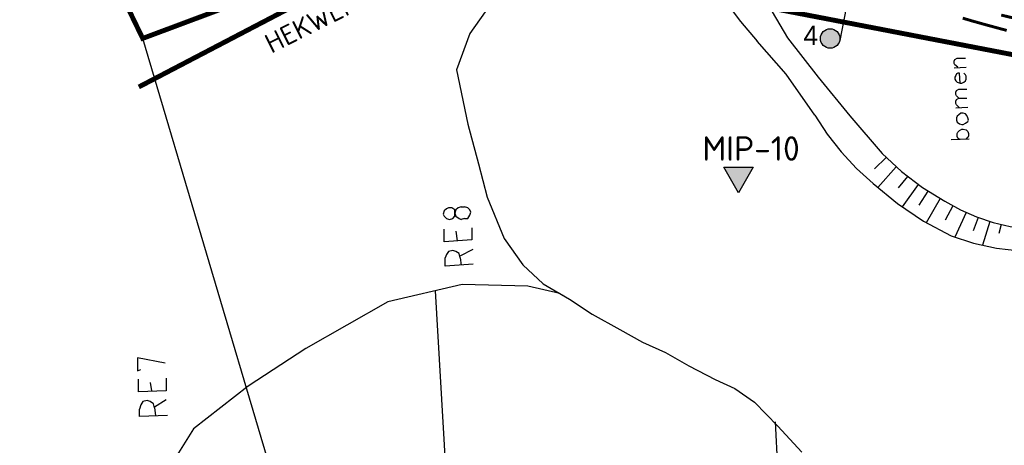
# Model space of a CAD drawing. Header units: millimetres. Extents: x 237058 to 239804, y 565701 to 567407.
# Tile 31 of 64: x 237958 to 238059, y 566388 to 566431. Entities that reach past the tile are written whole.
import ezdxf

# ---------------------------------------------------------------- set-up
doc = ezdxf.new("R2010")
doc.units = ezdxf.units.MM
for name, color, linetype in [('b_inr_afsch_hek', 30, 'IE-TERREINAFSCHEIDING-K'), ('Contouren 5-15 m-mv', 7, 'CONTINUOUS'), ('Contouren GW 0-5 m-mv', 7, 'CONTINUOUS'), ('MIPS', 7, 'CONTINUOUS'), ('ONDERZOEKSGEBIED', 7, 'CONTINUOUS'), ('PEILBUIZEN FEB 2015', 7, 'CONTINUOUS'), ('T4675650', 8, 'CONTINUOUS')]:
    doc.layers.add(name, color=color, linetype=linetype)
doc.styles.add('grondslag', font='isocpeur.ttf')
doc.styles.get("Standard").update_dxf_attribs({"font": 'tcb_isocp.shx'})
doc.linetypes.add('IE-TERREINAFSCHEIDING-K', pattern='A,4,[82,NLCS.SHX,S=0.75,R=90,X=0,Y=0],4,-2', length=10)

msp = doc.modelspace()

# ---------------------------------------------------------------- hatches: boundary and pattern name
at = {"layer": 'MIPS'}
h = msp.add_hatch(color=1, dxfattribs=at)
h.dxf.hatch_style = 1
h.paths.add_polyline_path([(238029.803, 566416.132), (238031.312, 566413.519), (238032.821, 566416.132)])
at = {"layer": 'PEILBUIZEN FEB 2015'}
h = msp.add_hatch(color=256, dxfattribs=at)
h.dxf.hatch_style = 1
edge = h.paths.add_edge_path()
edge.add_arc((238040.693, 566429.31), 1, 0, 360)

# ---------------------------------------------------------------- linework, layer by layer
at = {"layer": 'b_inr_afsch_hek', "color": 18, "true_color": 0x000000}
for const_width in [0.5, 0.1]:
    msp.add_lwpolyline([(238118.595, 566448.491), (238059.875, 566427.565), (237998.629, 566439.37), (237969.885, 566424.352)], dxfattribs=dict(at, const_width=const_width))
at = {"layer": 'Contouren 5-15 m-mv', "color": 1, "const_width": 0.3, "flags": 128}
msp.add_lwpolyline([(238058.777, 566430.141), (238058.676, 566430.168), (238058.575, 566430.195), (238058.474, 566430.222), (238058.373, 566430.249), (238058.273, 566430.276), (238058.172, 566430.303), (238058.071, 566430.33), (238057.971, 566430.357), (238057.87, 566430.384), (238057.77, 566430.411), (238057.67, 566430.438), (238057.57, 566430.466), (238057.471, 566430.493), (238057.371, 566430.52), (238057.272, 566430.547), (238057.173, 566430.574), (238057.075, 566430.601), (238056.976, 566430.628), (238056.878, 566430.654), (238056.78, 566430.681), (238056.683, 566430.708), (238056.585, 566430.735), (238056.488, 566430.762), (238056.392, 566430.788), (238056.296, 566430.815), (238056.2, 566430.842), (238056.104, 566430.868), (238056.009, 566430.895), (238055.914, 566430.921), (238055.819, 566430.948), (238055.725, 566430.974), (238055.631, 566431.001), (238055.537, 566431.027), (238055.444, 566431.054), (238055.351, 566431.08), (238055.259, 566431.107), (238055.167, 566431.133), (238055.075, 566431.16), (238054.984, 566431.186), (238054.893, 566431.212), (238054.803, 566431.239), (238054.713, 566431.265), (238054.624, 566431.292), (238054.534, 566431.318), (238054.446, 566431.344), (238054.358, 566431.371), (238054.27, 566431.397)], dxfattribs=at)
at = {"layer": 'Contouren GW 0-5 m-mv', "color": 1, "flags": 128}
msp.add_lwpolyline([(238064.686, 566430.37, 0.3, 0.3, -0.0268995), (238058.214, 566431.716, 0.3, 0.3, -0.039181)], format="xyseb", dxfattribs=at)
at = {"layer": 'MIPS', "color": 7, "flags": 128}
msp.add_lwpolyline([(238031.312, 566413.519), (238029.803, 566416.132), (238032.821, 566416.132)], close=True, dxfattribs=at)
at = {"layer": 'ONDERZOEKSGEBIED', "color": 103, "const_width": 0.5, "flags": 128}
msp.add_lwpolyline([(238005.01, 566499.266), (237946.138, 566479.241), (237970.28, 566429.322), (238030.674, 566451.892), (238023.771, 566477.395), (238046.768, 566485.647), (238062.587, 566435.79), (238107.876, 566454.078), (238103.879, 566554.979), (238097.003, 566573.422), (237984.035, 566557.222)], close=True, dxfattribs=at)
at = {"layer": 'PEILBUIZEN FEB 2015'}
msp.add_line((238042.703, 566434.301), (238041.674, 566429.115), dxfattribs=at)
msp.add_circle((238040.693, 566429.31), 1, dxfattribs=at)
at = {"layer": 'T4675650'}
for p, q in [((238007.73, 566303.221), (237970.28, 566429.322)), ((238007.73, 566303.221), (237970.28, 566429.322)), ((238053.392, 566426.298), (238054.629, 566426.375)), ((238053.547, 566422.201), (238054.783, 566422.278)), ((238053.083, 566418.954), (238054.938, 566419.032)), ((238046.415, 566417.142), (238045.233, 566415.954)), ((238047.456, 566416.161), (238045.56, 566414.039)), ((238048.606, 566415.191), (238047.66, 566414.003)), ((238049.714, 566414.354), (238048.071, 566412.056)), ((238050.713, 566413.673), (238049.785, 566412.244)), ((238051.955, 566412.914), (238050.54, 566410.449)), ((238002.912, 566412.087), (238003.239, 566412.087)), ((238053.269, 566412.162), (238052.48, 566410.723)), ((238003.239, 566410.887), (238002.912, 566410.778)), ((238054.607, 566411.492), (238053.454, 566408.956)), ((238055.852, 566410.976), (238055.345, 566409.626)), ((238057.036, 566410.574), (238056.291, 566408.133)), ((238058.193, 566410.259), (238057.974, 566409.349)), ((238002.367, 566409.578), (238002.476, 566408.596)), ((238002.803, 566407.069), (238004.112, 566407.724)), ((238002.803, 566406.851), (238002.912, 566406.087)), ((238003.795, 566342.661), (238000.273, 566403.468)), ((237971.06, 566394.088), (237971.169, 566393.216)), ((237971.497, 566391.58), (237972.697, 566392.343)), ((237971.497, 566391.47), (237971.606, 566390.707)), ((238040.023, 566304.654), (238035.077, 566390.047))]:
    msp.add_line(p, q, dxfattribs=at)
for points in [[(237915.412, 566542.772), (237970.28, 566429.322), (238036.846, 566454.199), (238038.361, 566452.469), (238043.515, 566454), (238037.828, 566470.804), (238050.04, 566475.491), (238063.736, 566436.732), (238108.448, 566454.386), (238103.179, 566554.92), (238095.61, 566578.246), (238117.097, 566580.217), (238111.291, 566676.067)], [(238031.79, 566437.463), (238033.239, 566434.734), (238034.747, 566432.037), (238036.314, 566429.374)], [(238028.533, 566435.342), (238029.952, 566433.14), (238031.52, 566431.041), (238033.229, 566429.056)], [(238005.374, 566432.034), (238003.795, 566429.826), (238002.435, 566426.092), (238003.57, 566420.529), (238004.691, 566416.481), (238005.561, 566413.055), (238007.303, 566408.826), (238009.232, 566406.128), (238011.306, 566404.187), (238013.983, 566402.628), (238016.329, 566401.095), (238019.136, 566399.496), (238021.488, 566398.22), (238023.824, 566397.148), (238026.207, 566395.797), (238028.923, 566394.396), (238030.92, 566393.451), (238032.951, 566392.072), (238035.342, 566389.617), (238037.802, 566386.936)], [(238039.116, 566421.453), (238036.183, 566425.672), (238033.229, 566429.056)], [(238036.314, 566429.374), (238039.463, 566425.354), (238042.702, 566421.406), (238046.03, 566417.533)], [(238053.779, 566426.375), (238053.469, 566426.607), (238053.392, 566426.762), (238053.392, 566426.994), (238053.469, 566427.148), (238053.701, 566427.303), (238054.552, 566427.303)], [(238054.01, 566424.752), (238053.933, 566425.757), (238053.779, 566425.757), (238053.624, 566425.68), (238053.547, 566425.525), (238053.469, 566425.37), (238053.469, 566425.139), (238053.547, 566424.984), (238053.701, 566424.829), (238054.01, 566424.752), (238054.165, 566424.752), (238054.397, 566424.829), (238054.552, 566424.984), (238054.629, 566425.139), (238054.629, 566425.448), (238054.552, 566425.602), (238054.397, 566425.757)], [(238053.856, 566423.206), (238053.624, 566423.438), (238053.547, 566423.592), (238053.547, 566423.824), (238053.624, 566423.979), (238053.856, 566424.134), (238054.706, 566424.134)], [(238053.933, 566422.201), (238053.624, 566422.51), (238053.547, 566422.665), (238053.547, 566422.897), (238053.624, 566423.051), (238053.856, 566423.206), (238054.706, 566423.206)], [(238039.116, 566421.453), (238040.391, 566419.524), (238041.819, 566417.706), (238043.391, 566416.011), (238045.096, 566414.45)], [(238053.624, 566420.964), (238053.701, 566420.732), (238053.933, 566420.578), (238054.165, 566420.5), (238054.32, 566420.5), (238054.552, 566420.655), (238054.783, 566420.81), (238054.861, 566420.964), (238054.783, 566421.196), (238054.706, 566421.428), (238054.552, 566421.583), (238054.32, 566421.66), (238054.088, 566421.66), (238053.856, 566421.505), (238053.701, 566421.351), (238053.624, 566421.196), (238053.624, 566420.964)], [(238053.933, 566418.954), (238053.779, 566419.109), (238053.701, 566419.263), (238053.701, 566419.573), (238053.779, 566419.727), (238053.933, 566419.882), (238054.165, 566420.036), (238054.32, 566420.036), (238054.629, 566419.959), (238054.783, 566419.805), (238054.861, 566419.573), (238054.861, 566419.341), (238054.783, 566419.186), (238054.629, 566419.032)], [(238046.03, 566417.533), (238048.002, 566415.687), (238050.15, 566414.049), (238052.452, 566412.636)], [(238045.096, 566414.45), (238047.585, 566412.41), (238050.257, 566410.617), (238053.089, 566409.088)], [(238001.603, 566411.978), (238001.385, 566411.869), (238001.167, 566411.65), (238001.058, 566411.323), (238001.167, 566411.105), (238001.385, 566410.887), (238001.712, 566410.778), (238002.039, 566410.887), (238002.257, 566411.105), (238002.257, 566411.432), (238002.257, 566411.759), (238001.93, 566411.978), (238001.603, 566411.978)], [(238002.912, 566412.087), (238002.585, 566411.978), (238002.367, 566411.759), (238002.257, 566411.432), (238002.367, 566411.105), (238002.694, 566410.887), (238002.912, 566410.778)], [(238003.239, 566410.887), (238003.566, 566410.887), (238003.785, 566411.214), (238003.894, 566411.541), (238003.785, 566411.759), (238003.566, 566411.978), (238003.239, 566412.087)], [(238052.452, 566412.636), (238054.029, 566411.766), (238055.68, 566411.042), (238057.388, 566410.47), (238059.142, 566410.055), (238060.926, 566409.8)], [(238004.003, 566409.905), (238004.003, 566408.705), (238001.167, 566408.487), (238001.167, 566409.796)], [(238053.089, 566409.088), (238055.38, 566408.359), (238057.73, 566407.847), (238060.117, 566407.555), (238062.521, 566407.487)], [(238002.803, 566406.851), (238002.694, 566407.287), (238002.367, 566407.505), (238002.039, 566407.614), (238001.603, 566407.505), (238001.385, 566407.178), (238001.276, 566406.851)], [(238004.112, 566406.196), (238001.276, 566405.978), (238001.276, 566406.851)], [(238013.015, 566403.192), (238009.737, 566403.931), (238003.013, 566404.107), (237995.392, 566402.328), (237986.979, 566397.554), (237981.098, 566393.687), (237975.485, 566389.33), (237971.732, 566383.329), (237969.384, 566378.302), (237968.107, 566372.901), (237968.035, 566369.315), (237968.459, 566364.922)], [(238013.015, 566403.192), (238013.983, 566402.628), (238016.329, 566401.095), (238019.136, 566399.496), (238021.488, 566398.22), (238023.824, 566397.148), (238026.207, 566395.797), (238028.923, 566394.396), (238030.92, 566393.451), (238032.951, 566392.072), (238035.342, 566389.617), (238037.802, 566386.936)], [(237972.587, 566396.052), (237969.751, 566396.597), (237969.751, 566395.288), (237970.079, 566395.397)], [(237972.697, 566394.525), (237972.697, 566393.216), (237969.86, 566393.107), (237969.86, 566394.416)], [(237971.497, 566391.47), (237971.388, 566391.907), (237971.06, 566392.125), (237970.733, 566392.234), (237970.297, 566392.125), (237970.079, 566391.798), (237969.969, 566391.361)], [(237972.806, 566390.707), (237969.969, 566390.598), (237969.969, 566391.361)]]:
    msp.add_lwpolyline(points, dxfattribs=at)

# ---------------------------------------------------------------- texts
at = {"layer": 'b_inr_afsch_hek', "color": 7, "style": 'grondslag'}
msp.add_text('HEKWERK', height=2, rotation=26.55562, dxfattribs=at).set_placement((237983.451, 566427.738))
at = {"layer": 'MIPS', "color": 7, "style": 'grondslag'}
msp.add_text('MIP-10', height=2.5, dxfattribs=at).set_placement((238027.605, 566416.797))
at = {"layer": 'PEILBUIZEN FEB 2015'}
msp.add_attdef('4', (238037.965, 566428.637), '', height=2, dxfattribs=at)

doc.saveas('drawing.dxf')
